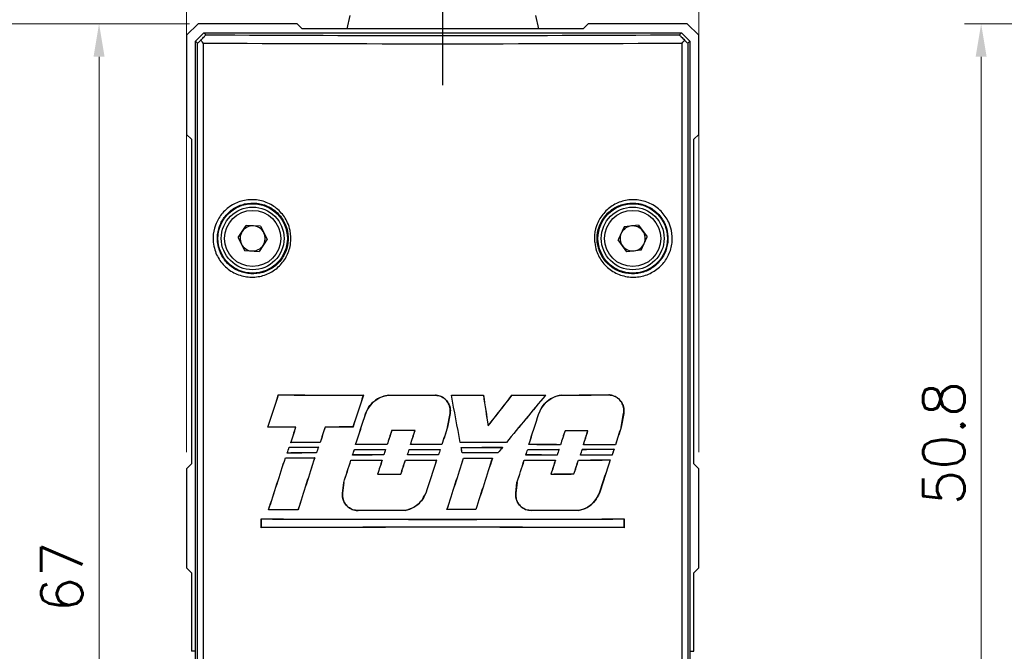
# Model space of a CAD drawing. Header units: millimetres. Extents: x 399 to 6076, y -1991 to 1602.
# Tile 194 of 256: x 4009 to 4069, y 529 to 567. Entities that reach past the tile are written whole.
import ezdxf

# ---------------------------------------------------------------- set-up
doc = ezdxf.new("R2010")
doc.units = ezdxf.units.MM
doc.linetypes.add('AM_ISO08W050', pattern=[18, 12, -1.5, 3, -1.5])
doc.linetypes.add('AM_ISO08W050x2', pattern=[9, 6, -0.75, 1.5, -0.75])
doc.layers.add('AM_5', color=3, linetype='Continuous', lineweight=25)
doc.layers.add('AM_7', color=4, linetype='AM_ISO08W050', lineweight=25)
doc.layers.add('S20', color=7, linetype='Continuous')
doc.styles.add('尺寸標註', font='romans.shx', dxfattribs={"bigfont": 'CHINESET.SHX'})
doc.dimstyles.new('複本 CNS2-1$0', dxfattribs={"dimtxt": 2.5, "dimasz": 2, "dimexe": 1, "dimexo": 1, "dimgap": 1, "dimtad": 1, "dimtoh": 1, "dimdsep": 46, "dimtxsty": '尺寸標註', "dimcen": 0, "dimclrd": 2, "dimclre": 2, "dimclrt": 3, "dimadec": 0, "dimazin": 2, "dimtp": 0.1, "dimtm": 0.1, "dimtfac": 0.71, "dimtmove": 0, "dimatfit": 0, "dimfxl": 0, "dimlwd": 13, "dimlwe": 13, "dimarcsym": 0})

# ---------------------------------------------------------------- blocks, each defined once
blk = doc.blocks.new('*D276')
at = {"layer": 'AM_5', "color": 2, "lineweight": 13}
for p, q in [((4088.915, 566.922), (4066.582, 566.922)), ((4067.582, 564.922), (4067.582, 518.122)), ((4089.115, 516.122), (4066.582, 516.122))]:
    blk.add_line(p, q, dxfattribs=at)
at = {"layer": 'AM_5', "color": 2}
for points in [[(4067.249, 564.922), (4067.916, 564.922), (4067.582, 566.922)], [(4067.249, 518.122), (4067.916, 518.122), (4067.582, 516.122)]]:
    blk.add_solid(points, dxfattribs=at)
at = {"layer": 'Defpoints', "color": 0}
for p in [(4089.915, 566.922), (4067.582, 516.122), (4090.115, 516.122)]:
    blk.add_point(p, dxfattribs=at)
at = {"layer": 'AM_5', "color": 3, "insert": (4065.332, 541.522), "char_height": 2.5, "attachment_point": 5, "rotation": 90, "style": '尺寸標註'}
blk.add_mtext('50.8', dxfattribs=at)
blk = doc.blocks.new('*D304')
at = {"layer": 'AM_5', "color": 2, "lineweight": 13}
for p, q in [((4019.68, 566.922), (4013.199, 566.922)), ((4014.199, 501.922), (4014.199, 564.922)), ((4028.695, 499.922), (4013.199, 499.922))]:
    blk.add_line(p, q, dxfattribs=at)
at = {"layer": 'AM_5', "color": 2}
for points in [[(4013.866, 564.922), (4014.533, 564.922), (4014.199, 566.922)], [(4013.866, 501.922), (4014.533, 501.922), (4014.199, 499.922)]]:
    blk.add_solid(points, dxfattribs=at)
at = {"layer": 'Defpoints', "color": 0}
for p in [(4014.199, 566.922), (4020.68, 566.922), (4029.695, 499.922)]:
    blk.add_point(p, dxfattribs=at)
at = {"layer": 'AM_5', "color": 3, "insert": (4011.949, 533.422), "char_height": 2.5, "attachment_point": 5, "rotation": 90, "style": '尺寸標註'}
blk.add_mtext('67', dxfattribs=at)
blk = doc.blocks.new('*D305')
at = {"layer": 'AM_5', "color": 2, "lineweight": 13}
for p, q in [((4019.495, 540.972), (4019.495, 606.233)), ((4050.495, 540.972), (4050.495, 606.233)), ((4048.495, 605.233), (4021.495, 605.233))]:
    blk.add_line(p, q, dxfattribs=at)
at = {"layer": 'AM_5', "color": 2}
for points in [[(4021.495, 605.566), (4021.495, 604.9), (4019.495, 605.233)], [(4048.495, 605.566), (4048.495, 604.9), (4050.495, 605.233)]]:
    blk.add_solid(points, dxfattribs=at)
at = {"layer": 'Defpoints', "color": 0}
for p in [(4019.495, 605.233), (4019.495, 539.972), (4050.495, 539.972)]:
    blk.add_point(p, dxfattribs=at)
at = {"layer": 'AM_5', "color": 3, "insert": (4034.995, 607.483), "char_height": 2.5, "attachment_point": 5, "style": '尺寸標註'}
blk.add_mtext('31', dxfattribs=at)
blk = doc.blocks.new('*D315')
at = {"layer": 'AM_5', "color": 2, "lineweight": 13}
for p, q in [((4019.192, 566.922), (4006.002, 566.922)), ((4007.002, 564.922), (4007.002, 486.922)), ((4029.995, 484.922), (4006.002, 484.922))]:
    blk.add_line(p, q, dxfattribs=at)
at = {"layer": 'AM_5', "color": 2}
for points in [[(4006.669, 564.922), (4007.335, 564.922), (4007.002, 566.922)], [(4006.669, 486.922), (4007.335, 486.922), (4007.002, 484.922)]]:
    blk.add_solid(points, dxfattribs=at)
at = {"layer": 'Defpoints', "color": 0}
for p in [(4020.192, 566.922), (4007.002, 484.922), (4030.995, 484.922)]:
    blk.add_point(p, dxfattribs=at)
at = {"layer": 'AM_5', "color": 3, "insert": (4004.752, 525.922), "char_height": 2.5, "attachment_point": 5, "rotation": 90, "style": '尺寸標註'}
blk.add_mtext('82', dxfattribs=at)
blk = doc.blocks.new('S20-左視-02')
at = {"layer": 'S20', "linetype": 'Continuous', "lineweight": 25}
for p, q in [((-14.803, 31.289), (-15.5, 30.592)), ((-8.803, 31.289), (-14.803, 31.289)), ((-8.503, 30.989), (-8.803, 31.289)), ((8.503, 30.989), (-8.503, 30.989)), ((8.803, 31.289), (8.503, 30.989)), ((14.803, 31.289), (8.803, 31.289)), ((15.5, 30.592), (14.803, 31.289)), ((-15.5, 30.592), (-15.5, 24.592)), ((-14.95, 30.239), (-14.45, 30.739)), ((-14.45, 30.739), (14.45, 30.739)), ((-14.45, 30.739), (-14.329, 30.618)), ((14.329, 30.618), (14.45, 30.739)), ((14.45, 30.739), (14.95, 30.239)), ((15.5, 24.592), (15.5, 30.592)), ((-14.829, 30.118), (-14.95, 30.239)), ((-14.95, -17.211), (-14.95, 30.239)), ((-14.829, -17.09), (-14.829, 30.118)), ((-14.487, 30.118), (-14.487, -17.09)), ((14.487, -17.09), (14.487, 30.118)), ((14.95, 30.239), (14.829, 30.118)), ((14.829, 30.118), (14.829, -17.09)), ((14.95, 30.239), (14.95, -17.211)), ((-15.5, 24.592), (-15.2, 24.292)), ((15.2, 24.292), (15.5, 24.592)), ((-15.2, 24.292), (-15.2, 4.639)), ((15.2, 4.639), (15.2, 24.292)), ((-12.376, 18.341), (-11.893, 19.074)), ((-11.017, 19.022), (-11.893, 19.074)), ((11.854, 19.092), (10.982, 18.998)), ((11.854, 19.092), (12.372, 18.384)), ((-11.017, 19.022), (-10.624, 18.238)), ((10.982, 18.998), (10.628, 18.195)), ((-12.376, 18.341), (-11.983, 17.557)), ((-10.624, 18.238), (-11.107, 17.505)), ((11.146, 17.487), (10.628, 18.195)), ((12.018, 17.581), (12.372, 18.384)), ((-11.983, 17.557), (-11.107, 17.505)), ((12.018, 17.581), (11.146, 17.487)), ((-9.946, 8.815), (-9.943, 8.812)), ((-4.8, 8.8), (-4.805, 8.797)), ((-3.29, 8.798), (-3.289, 8.795)), ((-0.431, 8.796), (-0.431, 8.793)), ((0.528, 8.796), (0.532, 8.793)), ((2.467, 8.797), (2.464, 8.794)), ((4.196, 8.799), (4.197, 8.796)), ((6.233, 8.804), (6.226, 8.8)), ((7.194, 8.806), (7.194, 8.802)), ((10.054, 8.816), (10.054, 8.812)), ((-4.662, 7.69), (-4.659, 7.689)), ((0.291, 6.865), (0.445, 7.695)), ((0.449, 7.695), (0.295, 6.864)), ((0.449, 7.695), (0.445, 7.695)), ((5.82, 7.691), (5.823, 7.689)), ((10.797, 6.859), (10.953, 7.692)), ((10.956, 7.692), (10.801, 6.858)), ((10.956, 7.692), (10.953, 7.692)), ((-10.584, 6.854), (-10.58, 6.858)), ((-8.884, 6.861), (-8.879, 6.864)), ((-7.113, 6.866), (-7.115, 6.87)), ((-5.425, 6.87), (-5.427, 6.874)), ((-3.084, 6.654), (-3.087, 6.657)), ((-1.678, 6.655), (-1.673, 6.659)), ((0.295, 6.864), (0.291, 6.865)), ((2.749, 6.946), (2.747, 6.938)), ((7.406, 6.645), (7.404, 6.649)), ((8.787, 6.641), (8.792, 6.644)), ((10.801, 6.858), (10.797, 6.859)), ((-9.289, 5.656), (-9.287, 5.652)), ((-9.187, 5.923), (-9.182, 5.926)), ((-7.523, 5.65), (-7.528, 5.646)), ((-7.414, 5.928), (-7.416, 5.932)), ((-5.34, 5.513), (-5.337, 5.51)), ((-5.271, 5.802), (-5.266, 5.806)), ((-3.453, 5.51), (-3.458, 5.507)), ((-3.357, 5.805), (-3.36, 5.809)), ((-2.023, 5.509), (-2.02, 5.505)), ((-1.951, 5.807), (-1.946, 5.81)), ((-0.143, 5.508), (-0.148, 5.504)), ((-0.045, 5.807), (-0.048, 5.811)), ((1.062, 5.939), (1.065, 5.942)), ((1.115, 5.639), (1.119, 5.636)), ((3.621, 5.642), (3.614, 5.638)), ((3.855, 5.936), (3.854, 5.939)), ((5.145, 5.513), (5.147, 5.509)), ((5.214, 5.802), (5.219, 5.806)), ((7.041, 5.517), (7.036, 5.514)), ((7.133, 5.798), (7.13, 5.801)), ((8.452, 5.522), (8.455, 5.518)), ((8.515, 5.794), (8.52, 5.797)), ((10.37, 5.529), (10.365, 5.525)), ((10.455, 5.786), (10.452, 5.79)), ((-9.518, 5.007), (-9.516, 5.004)), ((-9.407, 5.294), (-9.402, 5.298)), ((-7.746, 5.001), (-7.751, 4.998)), ((-7.636, 5.3), (-7.639, 5.303)), ((-5.551, 4.864), (-5.548, 4.861)), ((-5.45, 5.174), (-5.445, 5.178)), ((-3.664, 4.861), (-3.668, 4.857)), ((-3.561, 5.177), (-3.564, 5.181)), ((-2.259, 4.859), (-2.256, 4.856)), ((-2.13, 5.179), (-2.125, 5.182)), ((-0.379, 4.858), (-0.384, 4.855)), ((-0.249, 5.18), (-0.252, 5.183)), ((1.183, 5.311), (1.186, 5.314)), ((1.265, 4.99), (1.267, 4.986)), ((3.011, 4.991), (3.006, 4.988)), ((3.347, 5.309), (3.345, 5.312)), ((4.934, 4.863), (4.937, 4.859)), ((5.035, 5.175), (5.04, 5.178)), ((6.83, 4.867), (6.825, 4.864)), ((6.928, 5.17), (6.926, 5.174)), ((8.217, 4.871), (8.219, 4.868)), ((8.337, 5.166), (8.342, 5.17)), ((10.133, 4.878), (10.128, 4.875)), ((10.25, 5.159), (10.247, 5.163)), ((-15.2, 4.639), (-15.5, 4.339)), ((-15.5, 4.339), (-15.5, -1.661)), ((15.5, 4.339), (15.2, 4.639)), ((15.5, -1.661), (15.5, 4.339)), ((-3.936, 4.021), (-3.941, 4.017)), ((-2.532, 4.019), (-2.529, 4.016)), ((6.556, 4.026), (6.551, 4.023)), ((7.944, 4.03), (7.947, 4.026)), ((-6.061, 2.873), (-5.989, 3.505)), ((-5.986, 3.504), (-6.058, 2.873)), ((-5.989, 3.505), (-5.986, 3.504)), ((4.426, 2.873), (4.498, 3.505)), ((4.501, 3.504), (4.43, 2.873)), ((4.498, 3.505), (4.501, 3.504)), ((-6.061, 2.873), (-6.058, 2.873)), ((-1.019, 2.869), (-1.022, 2.87)), ((4.426, 2.873), (4.43, 2.873)), ((9.482, 2.863), (9.478, 2.865)), ((-10.538, 1.849), (-10.533, 1.852)), ((-8.755, 1.856), (-8.757, 1.859)), ((-5.119, 1.814), (-5.119, 1.818)), ((-2.26, 1.818), (-2.261, 1.822)), ((0.262, 1.87), (0.266, 1.874)), ((2.006, 1.87), (2.003, 1.873)), ((5.365, 1.814), (5.365, 1.817)), ((8.225, 1.806), (8.225, 1.81)), ((-10.98, 0.775), (-10.98, 1.307)), ((-10.98, 1.307), (-10.976, 1.303)), ((-10.976, 1.303), (-10.976, 0.779)), ((10.98, 1.307), (10.976, 1.303)), ((10.976, 0.779), (10.976, 1.303)), ((10.98, 1.307), (10.98, 0.775)), ((-10.98, 0.775), (-10.976, 0.779)), ((10.98, 0.775), (10.976, 0.779)), ((-15.5, -1.661), (-15.2, -1.961)), ((15.2, -1.961), (15.5, -1.661)), ((-15.2, -1.961), (-15.2, -6.711)), ((15.2, -6.711), (15.2, -1.961)), ((-14.95, -6.711), (-15.2, -6.711)), ((14.95, -6.711), (15.2, -6.711))]:
    blk.add_line(p, q, dxfattribs=at)
for centre, radius in [((-11.5, 18.289), 2.1), ((11.5, 18.289), 2.1), ((-11.5, 18.289), 1.9), ((-11.5, 18.289), 1.7), ((11.5, 18.289), 1.9), ((11.5, 18.289), 1.7)]:
    blk.add_circle(centre, radius, dxfattribs=at)
for centre, start, end in [((-11.5, 18.289), 146.62026, 206.62026), ((-11.5, 18.289), 86.62026, 146.62026), ((-11.5, 18.289), 26.62026, 86.62026), ((-11.5, 18.289), 326.62026, 26.62026), ((11.5, 18.289), 156.18126, 216.18126), ((11.5, 18.289), 96.18126, 156.18126), ((11.5, 18.289), 36.18126, 96.18126), ((11.5, 18.289), 336.18126, 36.18126), ((-11.5, 18.289), 206.62026, 266.62026), ((11.5, 18.289), 276.18126, 336.18126), ((-11.5, 18.289), 266.62026, 326.62026), ((11.5, 18.289), 216.18126, 276.18126)]:
    blk.add_arc(centre, 0.76, start, end, dxfattribs=at)
for centre, major_axis, ratio, start_param, end_param in [((0, 31.368), (45.25, 0), 0.017455, 4.390184, 5.034597), ((-14.329, 30.618), (0.5, 0.5), 0.017452, 3.14159, 4.018609), ((0, 30.868), (45.75, 0), 0.017264, 4.390177, 5.034601), ((14.329, 30.619), (-0.5, 0.5), 0.017447, 2.264531, 3.141601), ((0, 42.004), (45.744, 141.072), 0.005384, 4.462316, 4.476645), ((0, 42.004), (45.944, 141.688), 0.005384, 4.463462, 4.477672), ((0, 9.595), (45.75, 0), 0.017455, 4.493247, 4.607284), ((0, 9.595), (45.95, 0), 0.017455, 4.494274, 4.607638), ((0, 21.024), (45.944, 141.688), 0.005384, 1.658945, 1.672579), ((0, 21.024), (45.744, 141.072), 0.005384, 1.659299, 1.673043), ((0, 9.595), (45.75, 0), 0.017455, 4.640421, 4.702966), ((0, 9.595), (45.95, 0), 0.017455, 4.64074, 4.703005), ((0, 9.595), (45.75, 0), 0.017455, 4.723922, 4.766329), ((0, 7.273), (-45.743, 244.773), 0.003206, 4.706339, 4.718013), ((0, 9.595), (45.95, 0), 0.017455, 4.723963, 4.766029), ((0, 7.273), (-45.943, 245.843), 0.003206, 4.706376, 4.717971), ((0, 30.271), (-45.943, 301.508), 0.002629, 1.64169, 1.647863), ((0, 30.271), (-45.743, 300.196), 0.002629, 1.641991, 1.648173), ((0, 4.725), (45.946, 58.772), 0.01075, 4.75845, 4.79011), ((0, 4.725), (45.746, 58.516), 0.01075, 4.758761, 4.790474), ((0, 0.027), (45.946, 55.561), 0.011124, 1.421435, 1.473379), ((0, 0.027), (45.746, 55.319), 0.011124, 1.420671, 1.472975), ((0, 9.595), (45.75, 0), 0.017455, 4.804225, 4.849063), ((0, 9.595), (45.95, 0), 0.017455, 4.803861, 4.848299), ((0, 9.595), (45.75, 0), 0.017455, 4.870294, 4.93395), ((0, 9.595), (45.95, 0), 0.017455, 4.869606, 4.932967), ((0, 24.775), (45.744, 142.233), 0.005344, 4.580314, 4.593694), ((0, 24.775), (45.944, 142.854), 0.005344, 4.580925, 4.594213), ((0, -7.814), (45.744, 142.233), 0.005344, 4.809988, 4.823334), ((0, -7.814), (45.944, 142.854), 0.005344, 4.809594, 4.822849), ((0, 6.077), (45.75, 0), 0.017455, 1.766226, 1.804267), ((0, 6.077), (45.95, 0), 0.017455, 1.765256, 1.803121), ((0, 37.034), (45.744, 142.233), 0.005344, 4.493591, 4.500344), ((0, 37.034), (45.944, 142.854), 0.005344, 4.494592, 4.501314), ((0, 26.399), (45.944, 142.854), 0.005344, 1.709655, 1.716284), ((0, 26.399), (45.744, 142.233), 0.005344, 1.710283, 1.716942), ((0, 6.077), (45.95, 0), 0.017455, 1.689181, 1.72627), ((0, 6.077), (45.75, 0), 0.017455, 1.689645, 1.726898), ((0, 13.64), (45.944, 142.854), 0.005344, 1.621413, 1.627362), ((0, 13.64), (45.744, 142.233), 0.005344, 1.621652, 1.627626), ((0, 5.857), (45.95, 0), 0.017455, 1.607208, 1.638028), ((0, 5.857), (45.75, 0), 0.017455, 1.607472, 1.638267), ((0, 14.476), (45.744, 142.233), 0.005344, 4.653122, 4.659098), ((0, 14.476), (45.944, 142.854), 0.005344, 4.653413, 4.659362), ((0, 3.34), (45.944, 142.854), 0.005344, 1.547839, 1.555218), ((0, 3.34), (45.744, 142.233), 0.005344, 1.547738, 1.555167), ((0, -18.949), (45.944, 142.854), 0.005344, 1.392351, 1.398378), ((0, -18.949), (45.744, 142.233), 0.005344, 1.39158, 1.397634), ((0, 5.857), (45.95, 0), 0.017455, 1.378271, 1.408966), ((0, 5.857), (45.75, 0), 0.017455, 1.377527, 1.408195), ((0, -18.114), (45.744, 142.233), 0.005344, 4.882996, 4.889043), ((0, -18.114), (45.944, 142.854), 0.005344, 4.882279, 4.888299), ((0, -29.249), (45.944, 142.854), 0.005344, 1.316983, 1.324708), ((0, -29.249), (45.744, 142.233), 0.005344, 1.315848, 1.323628), ((0, 36.805), (45.744, 140.962), 0.005388, 4.488687, 4.49132), ((0, 36.805), (45.944, 141.578), 0.005388, 4.489711, 4.49228), ((0, 6.438), (45.75, 0), 0.017455, 4.507921, 4.547201), ((0, 6.438), (45.95, 0), 0.017455, 4.508881, 4.54782), ((0, 5.14), (45.75, 0), 0.017455, 1.733558, 1.772979), ((0, 5.14), (45.95, 0), 0.017455, 1.7329, 1.771978), ((0, 26.274), (45.944, 141.578), 0.005388, 1.718764, 1.721214), ((0, 26.274), (45.744, 140.962), 0.005388, 1.719383, 1.721895), ((0, 24.532), (45.744, 140.962), 0.005388, 4.576376, 4.578805), ((0, 24.532), (45.944, 141.578), 0.005388, 4.577004, 4.579373), ((0, 6.306), (45.75, 0), 0.017455, 4.595406, 4.636839), ((0, 6.306), (45.95, 0), 0.017455, 4.595974, 4.637063), ((0, 5.009), (45.75, 0), 0.017455, 1.644242, 1.686256), ((0, 5.009), (45.95, 0), 0.017455, 1.643977, 1.685645), ((0, 13.569), (45.944, 141.578), 0.005388, 1.629521, 1.631826), ((0, 13.569), (45.744, 140.962), 0.005388, 1.629745, 1.63211), ((0, 14.324), (45.744, 140.962), 0.005388, 4.649215, 4.651559), ((0, 14.324), (45.944, 141.578), 0.005388, 4.649523, 4.651807), ((0, 6.306), (45.75, 0), 0.017455, 4.66816, 4.709269), ((0, 6.306), (45.95, 0), 0.017455, 4.668408, 4.709178), ((0, 5.009), (45.75, 0), 0.017455, 1.571783, 1.613448), ((0, 5.009), (45.95, 0), 0.017455, 1.571834, 1.613157), ((0, 3.361), (45.944, 141.578), 0.005388, 1.557406, 1.559674), ((0, 3.361), (45.744, 140.962), 0.005388, 1.557315, 1.559643), ((0, 5.14), (45.75, 0), 0.017455, 1.486425, 1.54759), ((0, 5.14), (45.95, 0), 0.017455, 1.486829, 1.547627), ((0, 6.438), (45.75, 0), 0.017455, 4.736765, 4.791624), ((0, 7.097), (-45.743, 222.247), 0.003519, 4.703629, 4.705108), ((0, 6.438), (45.95, 0), 0.017455, 4.736752, 4.791116), ((0, 7.097), (-45.943, 223.219), 0.003519, 4.70368, 4.705121), ((0, -0.008), (45.946, 55.808), 0.011094, 1.478595, 1.484459), ((0, -0.008), (45.746, 55.565), 0.011094, 1.478086, 1.484104), ((0, -7.767), (45.744, 140.962), 0.005388, 4.806074, 4.808483), ((0, -7.767), (45.944, 141.578), 0.005388, 4.805698, 4.808046), ((0, 6.306), (45.75, 0), 0.017455, 4.825084, 4.866908), ((0, 6.306), (45.95, 0), 0.017455, 4.824647, 4.866123), ((0, 5.009), (45.75, 0), 0.017455, 1.41425, 1.456582), ((0, 5.009), (45.95, 0), 0.017455, 1.414993, 1.456976), ((0, -18.73), (45.944, 141.578), 0.005388, 1.400461, 1.402896), ((0, -18.73), (45.744, 140.962), 0.005388, 1.399676, 1.402173), ((0, -17.974), (45.744, 140.962), 0.005388, 4.879046, 4.881601), ((0, -17.974), (45.944, 141.578), 0.005388, 4.878347, 4.88084), ((0, 6.306), (45.75, 0), 0.017455, 4.898202, 4.941048), ((0, 6.306), (45.95, 0), 0.017455, 4.897441, 4.939924), ((0, 5.009), (45.75, 0), 0.017455, 1.340243, 1.383574), ((0, 5.009), (45.95, 0), 0.017455, 1.341323, 1.384291), ((0, -28.937), (45.944, 141.578), 0.005388, 1.32666, 1.329295), ((0, -28.937), (45.744, 140.962), 0.005388, 1.325536, 1.328236), ((0, 37.144), (45.744, 142.233), 0.005344, 4.463338, 4.486195), ((0, 37.144), (45.944, 142.854), 0.005344, 4.464479, 4.487179), ((0, 5.788), (45.75, 0), 0.017455, 4.50281, 4.542254), ((0, 5.788), (45.95, 0), 0.017455, 4.503794, 4.542895), ((0, 4.512), (45.75, 0), 0.017455, 1.738496, 1.777897), ((0, 4.512), (45.95, 0), 0.017455, 1.737816, 1.776873), ((0, 26.509), (45.944, 142.854), 0.005344, 1.723675, 1.745938), ((0, 26.509), (45.744, 142.233), 0.005344, 1.724316, 1.746729), ((0, 24.707), (45.744, 142.233), 0.005344, 4.564485, 4.57414), ((0, 24.707), (45.944, 142.854), 0.005344, 4.565135, 4.574729), ((0, 5.657), (45.75, 0), 0.017455, 4.590756, 4.632225), ((0, 5.657), (45.95, 0), 0.017455, 4.591344, 4.63247), ((0, 4.381), (45.75, 0), 0.017455, 1.648712, 1.690208), ((0, 4.381), (45.95, 0), 0.017455, 1.648427, 1.68958), ((0, 13.569), (45.944, 141.578), 0.005388, 1.634114, 1.64006), ((0, 13.569), (45.744, 140.962), 0.005388, 1.634359, 1.640331), ((0, 14.402), (45.744, 140.962), 0.005388, 4.640416, 4.646392), ((0, 14.402), (45.944, 141.578), 0.005388, 4.640713, 4.646662), ((0, 5.657), (45.75, 0), 0.017455, 4.662993, 4.704107), ((0, 5.657), (45.95, 0), 0.017455, 4.663264, 4.704039), ((0, 4.381), (45.75, 0), 0.017455, 1.576244, 1.617369), ((0, 4.381), (45.95, 0), 0.017455, 1.576275, 1.617061), ((0, 3.429), (45.944, 142.854), 0.005344, 1.562531, 1.576424), ((0, 3.429), (45.744, 142.233), 0.005344, 1.562463, 1.57645), ((0, 3.665), (45.744, 142.233), 0.005344, 4.70149, 4.723424), ((0, 3.665), (45.944, 142.854), 0.005344, 4.70157, 4.723359), ((0, 4.512), (45.75, 0), 0.017455, 1.497579, 1.544941), ((0, 4.512), (45.95, 0), 0.017455, 1.497934, 1.544992), ((0, 5.788), (45.75, 0), 0.017455, 4.740039, 4.778249), ((0, 5.788), (45.95, 0), 0.017455, 4.739974, 4.777857), ((0, -6.97), (45.944, 142.854), 0.005344, 1.488713, 1.510576), ((0, -6.97), (45.744, 142.233), 0.005344, 1.488321, 1.510329), ((0, -7.882), (45.744, 142.233), 0.005344, 4.794251, 4.803836), ((0, -7.882), (45.944, 142.854), 0.005344, 4.793895, 4.80342), ((0, 5.657), (45.75, 0), 0.017455, 4.820451, 4.862229), ((0, 5.657), (45.95, 0), 0.017455, 4.820035, 4.861465), ((0, 4.381), (45.75, 0), 0.017455, 1.418774, 1.46051), ((0, 4.381), (45.95, 0), 0.017455, 1.419497, 1.460886), ((0, -18.73), (45.944, 141.578), 0.005388, 1.405119, 1.411142), ((0, -18.73), (45.744, 140.962), 0.005388, 1.404355, 1.410405), ((0, -17.897), (45.744, 140.962), 0.005388, 4.870322, 4.876367), ((0, -17.897), (45.944, 141.578), 0.005388, 4.869612, 4.875629), ((0, 5.657), (45.75, 0), 0.017455, 4.892968, 4.935719), ((0, 5.657), (45.95, 0), 0.017455, 4.892231, 4.93462), ((0, 4.381), (45.75, 0), 0.017455, 1.344838, 1.387538), ((0, 4.381), (45.95, 0), 0.017455, 1.345896, 1.388237), ((0, -29.161), (45.944, 142.854), 0.005344, 1.33195, 1.346412), ((0, -29.161), (45.744, 142.233), 0.005344, 1.330851, 1.345415), ((0, 4.816), (45.95, 0), 0.017455, 4.626524, 4.657314), ((0, 4.816), (45.75, 0), 0.017455, 4.626253, 4.657018), ((0, 4.816), (45.95, 0), 0.017455, 4.855442, 4.886213), ((0, 4.816), (45.75, 0), 0.017455, 4.85618, 4.886923), ((0, 1.072), (45.75, 0), 0.017455, 1.763345, 1.803232), ((0, 1.072), (45.95, 0), 0.017455, 1.762553, 1.802091), ((0, 1.021), (45.95, 0), 0.017455, 1.620014, 1.682439), ((0, 1.021), (45.75, 0), 0.017455, 1.620222, 1.682929), ((0, 1.072), (45.75, 0), 0.017455, 1.526945, 1.56508), ((0, 1.072), (45.95, 0), 0.017455, 1.527191, 1.565), ((0, 1.021), (45.95, 0), 0.017455, 1.39083, 1.453772), ((0, 1.021), (45.75, 0), 0.017455, 1.390027, 1.453257), ((0, 2.082), (45.75, 0), 0.017455, 4.470022, 4.954756), ((0, 2.082), (45.95, 0), 0.017455, 4.471179, 4.953599), ((0, 0), (45.75, 0), 0.017455, 1.328429, 1.813163), ((0, 0), (45.95, 0), 0.017455, 1.329586, 1.812007)]:
    blk.add_ellipse(centre, major_axis=major_axis, ratio=ratio, start_param=start_param, end_param=end_param, dxfattribs=at)
for points, knots in [([(-14.642, 30.292), (-14.598, 30.336), (-14.52, 30.414), (-14.424, 30.513), (-14.362, 30.578), (-14.331, 30.612), (-14.33, 30.617), (-14.329, 30.618)], [0, 0, 0, 0, 0.282594, 0.505693, 0.687422, 0.869705, 1, 1, 1, 1]), ([(14.329, 30.618), (14.331, 30.615), (14.334, 30.609), (14.374, 30.565), (14.442, 30.495), (14.534, 30.4), (14.607, 30.328), (14.642, 30.292)], [0, 0, 0, 0, 0.178805, 0.358158, 0.529881, 0.770249, 1, 1, 1, 1]), ([(-14.487, 30.118), (-14.488, 30.12), (-14.544, 30.178), (-14.593, 30.235), (-14.642, 30.292)], [0, 0, 0, 0, 0.018189, 1, 1, 1, 1]), ([(14.487, 30.118), (14.488, 30.12), (14.544, 30.178), (14.593, 30.235), (14.642, 30.292)], [0, 0, 0, 0, 0.018191, 1, 1, 1, 1]), ([(-13.883, 18.061), (-13.889, 18.161), (-13.909, 18.512), (-13.785, 19.117), (-13.407, 19.785), (-12.826, 20.305), (-12.088, 20.617), (-11.268, 20.667), (-10.471, 20.432), (-9.804, 19.942), (-9.402, 19.344), (-9.189, 18.682), (-9.161, 17.986), (-9.39, 17.233), (-9.85, 16.595), (-10.496, 16.139), (-11.264, 15.915), (-12.075, 15.958), (-12.838, 16.275), (-13.446, 16.836), (-13.788, 17.475), (-13.857, 17.902), (-13.883, 18.061)], [0, 0, 0, 0, 0.020071, 0.070535, 0.121149, 0.173488, 0.22813, 0.284404, 0.340845, 0.396173, 0.449949, 0.483399, 0.535085, 0.586787, 0.638698, 0.691384, 0.745301, 0.800646, 0.857028, 0.91326, 0.967791, 1, 1, 1, 1]), ([(-13.623, 18.081), (-13.6, 17.936), (-13.538, 17.549), (-13.348, 17.193), (-13.05, 16.797), (-12.671, 16.447), (-11.978, 16.157), (-11.24, 16.118), (-10.54, 16.322), (-9.951, 16.739), (-9.531, 17.323), (-9.323, 18.012), (-9.348, 18.648), (-9.543, 19.254), (-9.909, 19.802), (-10.517, 20.25), (-11.243, 20.464), (-11.99, 20.418), (-12.661, 20.133), (-13.19, 19.657), (-13.534, 19.046), (-13.647, 18.493), (-13.628, 18.172), (-13.623, 18.081)], [0, 0, 0, 0, 0.03217, 0.0858, 0.086693, 0.142968, 0.199422, 0.254819, 0.308746, 0.361409, 0.413286, 0.464955, 0.516611, 0.55004, 0.60378, 0.659083, 0.715534, 0.771862, 0.826574, 0.878955, 0.929555, 0.979958, 1, 1, 1, 1]), ([(9.199, 18.043), (9.193, 18.127), (9.168, 18.469), (9.276, 19.073), (9.653, 19.763), (10.236, 20.294), (10.967, 20.61), (11.772, 20.669), (12.564, 20.453), (13.243, 19.978), (13.663, 19.375), (13.886, 18.71), (13.92, 18.021), (13.711, 17.283), (13.277, 16.646), (12.652, 16.173), (11.885, 15.923), (11.06, 15.944), (10.285, 16.248), (9.669, 16.794), (9.306, 17.43), (9.229, 17.868), (9.199, 18.043)], [0, 0, 0, 0, 0.016927, 0.06865, 0.120407, 0.172743, 0.226156, 0.280973, 0.337063, 0.393533, 0.448862, 0.483568, 0.533984, 0.584408, 0.635338, 0.688254, 0.743418, 0.799884, 0.856136, 0.911078, 0.964488, 1, 1, 1, 1]), ([(9.357, 18.064), (9.385, 17.904), (9.454, 17.506), (9.661, 17.144), (9.964, 16.761), (10.348, 16.421), (11.053, 16.144), (11.805, 16.125), (12.503, 16.354), (13.072, 16.786), (13.467, 17.369), (13.657, 18.044), (13.626, 18.674), (13.423, 19.282), (13.04, 19.834), (12.423, 20.269), (11.702, 20.466), (10.969, 20.412), (10.303, 20.123), (9.771, 19.637), (9.428, 19.006), (9.329, 18.453), (9.352, 18.141), (9.357, 18.064)], [0, 0, 0, 0, 0.03549, 0.0884, 0.088872, 0.143784, 0.200036, 0.256546, 0.311781, 0.364751, 0.415682, 0.466054, 0.516399, 0.551074, 0.606406, 0.662938, 0.719098, 0.773952, 0.827361, 0.879667, 0.93139, 0.983082, 1, 1, 1, 1]), ([(-4.662, 7.69), (-4.587, 7.855), (-4.433, 8.191), (-4.009, 8.567), (-3.602, 8.749), (-3.354, 8.788), (-3.29, 8.798)], [0, 0, 0, 0, 0.290742, 0.592386, 0.895114, 1, 1, 1, 1]), ([(-3.289, 8.795), (-3.472, 8.754), (-3.839, 8.672), (-4.298, 8.327), (-4.551, 7.969), (-4.638, 7.742), (-4.659, 7.689)], [0, 0, 0, 0, 0.301503, 0.604967, 0.908191, 1, 1, 1, 1]), ([(-0.431, 8.796), (-0.327, 8.781), (-0.118, 8.751), (0.155, 8.578), (0.358, 8.331), (0.466, 8.029), (0.469, 7.809), (0.45, 7.7), (0.449, 7.695)], [0, 0, 0, 0, 0.197187, 0.395307, 0.593419, 0.791518, 0.989585, 1, 1, 1, 1]), ([(0.445, 7.695), (0.454, 7.791), (0.471, 7.992), (0.375, 8.289), (0.186, 8.546), (-0.078, 8.725), (-0.298, 8.785), (-0.417, 8.792), (-0.431, 8.793)], [0, 0, 0, 0, 0.180848, 0.3788514, 0.5768662, 0.7749136, 0.9729773, 1, 1, 1, 1]), ([(5.82, 7.691), (5.895, 7.856), (6.048, 8.193), (6.471, 8.57), (6.879, 8.755), (7.128, 8.795), (7.194, 8.806)], [0, 0, 0, 0, 0.289182, 0.589578, 0.89176, 1, 1, 1, 1]), ([(7.194, 8.802), (7.011, 8.761), (6.642, 8.677), (6.181, 8.327), (5.928, 7.966), (5.842, 7.74), (5.823, 7.689)], [0, 0, 0, 0, 0.303737, 0.609798, 0.913327, 1, 1, 1, 1]), ([(10.054, 8.816), (10.162, 8.8), (10.38, 8.77), (10.664, 8.587), (10.87, 8.328), (10.982, 8.013), (10.965, 7.798), (10.956, 7.692)], [0, 0, 0, 0, 0.203218, 0.4077, 0.609803, 0.806531, 1, 1, 1, 1]), ([(10.953, 7.692), (10.961, 7.788), (10.979, 7.989), (10.885, 8.286), (10.703, 8.544), (10.442, 8.731), (10.211, 8.802), (10.079, 8.81), (10.054, 8.812)], [0, 0, 0, 0, 0.175422, 0.365355, 0.556385, 0.751831, 0.952556, 1, 1, 1, 1]), ([(-5.119, 1.814), (-5.226, 1.824), (-5.439, 1.843), (-5.724, 2.005), (-5.938, 2.245), (-6.069, 2.548), (-6.064, 2.764), (-6.061, 2.873)], [0, 0, 0, 0, 0.199498, 0.39943, 0.598968, 0.797117, 1, 1, 1, 1]), ([(-6.058, 2.873), (-6.061, 2.774), (-6.068, 2.569), (-5.952, 2.275), (-5.75, 2.03), (-5.475, 1.866), (-5.252, 1.818), (-5.133, 1.818), (-5.119, 1.818)], [0, 0, 0, 0, 0.185394, 0.381121, 0.577391, 0.775181, 0.97443, 1, 1, 1, 1]), ([(-2.261, 1.822), (-2.083, 1.875), (-1.726, 1.982), (-1.278, 2.356), (-1.108, 2.697), (-1.022, 2.87)], [0, 0, 0, 0, 0.327688, 0.65864, 1, 1, 1, 1]), ([(-1.019, 2.869), (-1.098, 2.707), (-1.26, 2.376), (-1.7, 1.99), (-2.07, 1.877), (-2.26, 1.818)], [0, 0, 0, 0, 0.318743, 0.649239, 1, 1, 1, 1]), ([(5.365, 1.814), (5.259, 1.824), (5.046, 1.844), (4.762, 2.006), (4.548, 2.247), (4.418, 2.549), (4.424, 2.764), (4.426, 2.873)], [0, 0, 0, 0, 0.199762, 0.39998, 0.599388, 0.797655, 1, 1, 1, 1]), ([(4.43, 2.873), (4.427, 2.773), (4.42, 2.568), (4.537, 2.273), (4.74, 2.029), (5.026, 1.853), (5.248, 1.829), (5.365, 1.817)], [0, 0, 0, 0, 0.186571, 0.383704, 0.58106, 0.779173, 1, 1, 1, 1]), ([(8.225, 1.81), (8.406, 1.863), (8.769, 1.971), (9.221, 2.348), (9.393, 2.693), (9.478, 2.865)], [0, 0, 0, 0, 0.331413, 0.666845, 1, 1, 1, 1]), ([(9.482, 2.863), (9.403, 2.702), (9.241, 2.372), (8.799, 1.982), (8.423, 1.867), (8.225, 1.806)], [0, 0, 0, 0, 0.311524, 0.637833, 1, 1, 1, 1])]:
    blk.add_open_spline(points, degree=3, knots=knots, dxfattribs=at)

msp = doc.modelspace()

# ---------------------------------------------------------------- linework, layer by layer
for p, q in [((4029.37, 567.412), (4029.193, 566.622)), ((4040.62, 567.412), (4040.798, 566.622))]:
    msp.add_line(p, q)
at = {"layer": 'AM_7', "linetype": 'AM_ISO08W050x2'}
msp.add_line((4034.995, 563.211), (4034.995, 601.733), dxfattribs=at)

# ---------------------------------------------------------------- block references
at = {"layer": 'S20'}
msp.add_blockref('S20-左視-02', (4034.995, 535.633), dxfattribs=at)

# ---------------------------------------------------------------- dimensions: what is measured, and where the dimension line sits
at = {"layer": 'AM_5'}
dim = msp.add_linear_dim(base=(4019.495, 605.233), p1=(4050.495, 539.972), p2=(4019.495, 539.972), dimstyle='複本 CNS2-1$0', override={"dimdec": 1}, dxfattribs=at)
dim.commit()
dim.dimension.update_dxf_attribs({"geometry": '*D305', "text_midpoint": (4034.995, 605.233), "dimtype": 160})
for base, p1, p2, override, picture, middle in [((4007.002, 484.922), (4020.192, 566.922), (4030.995, 484.922), {"dimdec": 1}, '*D315', (4004.752, 525.922)), ((4014.199, 566.922), (4029.695, 499.922), (4020.68, 566.922), {"dimdec": 1}, '*D304', (4011.949, 533.422)), ((4067.582, 516.122), (4089.915, 566.922), (4090.115, 516.122), {"dimdec": 1, "dimtix": 1}, '*D276', (4065.332, 541.522))]:
    dim = msp.add_linear_dim(base=base, p1=p1, p2=p2, angle=90, dimstyle='複本 CNS2-1$0', override=override, dxfattribs=at)
    dim.commit()
    dim.dimension.update_dxf_attribs({"geometry": picture, "text_midpoint": middle})

doc.saveas('drawing.dxf')
